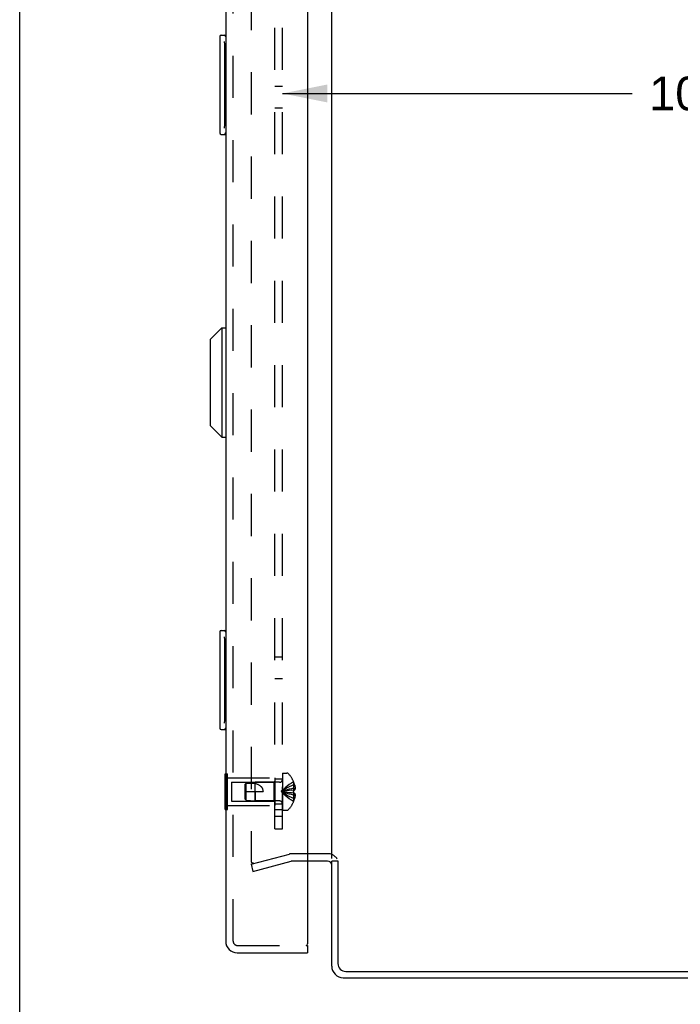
# Model space of a CAD drawing. Header units: inches. Extents: x 0 to 77.3, y 0 to 50.
# Tile 2 of 49: x 0 to 6.7, y 18.9 to 28.8. Entities that reach past the tile are written whole.
import ezdxf

# ---------------------------------------------------------------- set-up
doc = ezdxf.new("R2010")
doc.units = ezdxf.units.IN
doc.header["$LTSCALE"] = 4.25
doc.header["$MEASUREMENT"] = 0
doc.linetypes.add('HIDDEN', pattern=[0.2, 0.1, -0.1])
doc.layers.get('0').update_dxf_attribs({"linetype": 'CONTINUOUS'})
for name, color, linetype in [('DEFAULT_2', 8, 'HIDDEN'), ('DIMENSIONS', 7, 'CONTINUOUS'), ('REAR_DOOR', 7, 'CONTINUOUS'), ('SUBPANEL', 7, 'CONTINUOUS')]:
    doc.layers.add(name, color=color, linetype=linetype)
doc.styles.get("Standard").update_dxf_attribs({"font": 'arial.ttf'})
doc.dimstyles.new('DIMSTYLE_1', dxfattribs={"dimtxt": 0.340909, "dimasz": 0.454545, "dimexe": 0.09, "dimexo": 0.07, "dimgap": 0.0375, "dimtad": 0, "dimtih": 1, "dimtoh": 1, "dimzin": 4, "dimdsep": 46, "dimtxsty": 'Standard', "dimblk": '_FILLED', "dimblk1": '_FILLED', "dimblk2": '_FILLED', "dimcen": 0.09, "dimadec": 3, "dimazin": 1, "dimtfac": 1, "dimtdec": 3, "dimtofl": 0, "dimtmove": 0, "dimatfit": 3, "dimldrblk": '_FILLED', "dimfxl": 0, "dimtolj": 1, "dimtzin": 4, "dimarcsym": 0})

# ---------------------------------------------------------------- blocks, each defined once
blk = doc.blocks.new('_FILLED')
at = {"color": 0, "linetype": 'ByBlock'}
blk.add_solid([(0, 0), (-1, 0.2), (-1, -0.2)], dxfattribs=at)
blk = doc.blocks.new('*D17')
at = {"layer": 'DIMENSIONS', "color": 2, "linetype": 'Continuous'}
for p, q in [((2.6471, 28.0462), (6.1732, 28.0462)), ((13.2391, 28.0462), (9.7129, 28.0462))]:
    blk.add_line(p, q, dxfattribs=at)
at = {"layer": 'DIMENSIONS', "color": 2, "linetype": 'Continuous', "xscale": 0.4545454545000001, "yscale": 0.4545454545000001, "zscale": 0.4545454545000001, "rotation": 180}
blk.add_blockref('_FILLED', (2.6471, 28.0462), dxfattribs=at)
at = {"layer": 'DIMENSIONS', "color": 2, "linetype": 'Continuous', "xscale": 0.4545454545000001, "yscale": 0.4545454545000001, "zscale": 0.4545454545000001}
blk.add_blockref('_FILLED', (13.2391, 28.0462), dxfattribs=at)
at = {"layer": 'DIMENSIONS', "color": 2, "linetype": 'Continuous', "insert": (7.9431, 28.2167), "char_height": 0.340909, "width": 3.198716, "attachment_point": 2, "line_spacing_factor": 0.9}
blk.add_mtext('10.59 USABLE\\PDEPTH', dxfattribs=at)

msp = doc.modelspace()

# ---------------------------------------------------------------- linework, layer by layer
at = {"color": 7, "linetype": 'Continuous'}
for p, q in [((0, 0), (0, 50)), ((3.102062, 20.384092), (2.901062, 20.384092)), ((3.207062, 20.309092), (3.144062, 20.309092))]:
    msp.add_line(p, q, dxfattribs=at)
at = {"color": 3, "linetype": 'Continuous'}
for p, q in [((3.144062, 20.336092), (3.144062, 29.932092)), ((3.102062, 20.309092), (2.901062, 20.309092)), ((3.144062, 19.251092), (3.144062, 20.309092)), ((3.207062, 20.310971), (3.207062, 19.277092)), ((3.287062, 19.197092), (12.739062, 19.197092)), ((3.261062, 19.134092), (12.739062, 19.134092))]:
    msp.add_line(p, q, dxfattribs=at)
at = {"color": 7, "linetype": 'Continuous'}
msp.add_arc((3.102062, 20.267092), 0.117, 72.3049573, 90, dxfattribs=at)
at = {"color": 3, "linetype": 'Continuous'}
for centre, radius, start, end in [((3.102062, 20.267092), 0.042, 0, 90), ((3.287062, 19.277092), 0.08, 180, 270), ((3.261062, 19.251092), 0.117, 180, 270)]:
    msp.add_arc(centre, radius, start, end, dxfattribs=at)
at = {"layer": 'DEFAULT_2', "color": 8, "linetype": 'HIDDEN'}
for p, q in [((2.331427, 29.95939), (2.331427, 20.308794)), ((2.331427, 20.277225), (2.717544, 20.380685)), ((2.901062, 20.384092), (2.743426, 20.384092)), ((2.331427, 20.277225), (2.350838, 20.204781)), ((2.350745, 20.288794), (2.349678, 20.288824)), ((2.350838, 20.204781), (2.736955, 20.30824)), ((2.901062, 20.309092), (2.743426, 20.309092))]:
    msp.add_line(p, q, dxfattribs=at)
for points in [[(2.331427, 20.308794), (2.331483, 20.307276), (2.331648, 20.305774), (2.331924, 20.304286), (2.332308, 20.302824), (2.332797, 20.301396), (2.333389, 20.300011), (2.334082, 20.298676), (2.334869, 20.297399), (2.335748, 20.296187), (2.336713, 20.295048), (2.337759, 20.293988), (2.338878, 20.293012), (2.340067, 20.292128), (2.341316, 20.291338), (2.342619, 20.29065), (2.343969, 20.290065), (2.345359, 20.289588), (2.346778, 20.28922), (2.348221, 20.288966), (2.349678, 20.288824)], [(2.355484, 20.289405), (2.354049, 20.289089), (2.352603, 20.288887), (2.351142, 20.288798), (2.350745, 20.288794)]]:
    msp.add_lwpolyline(points, dxfattribs=at)
for centre, radius, start, end in [((2.743426, 20.284092), 0.1, 90, 105), ((3.102062, 20.267092), 0.117, 33.0998249, 72.3049573), ((2.743426, 20.284092), 0.025, 90, 105)]:
    msp.add_arc(centre, radius, start, end, dxfattribs=at)
at = {"layer": 'REAR_DOOR', "color": 3, "linetype": 'Continuous'}
for p, q in [((2.076062, 30.767092), (2.076062, 19.501092)), ((2.901062, 30.794092), (2.901062, 19.474092)), ((2.193062, 19.384092), (2.901062, 19.384092))]:
    msp.add_line(p, q, dxfattribs=at)
at = {"layer": 'REAR_DOOR', "color": 8, "linetype": 'HIDDEN'}
for p, q in [((2.151062, 19.501092), (2.151062, 30.767092)), ((2.076062, 21.189225), (2.093062, 21.189225)), ((2.093062, 20.828959), (2.093062, 21.189225)), ((2.093062, 21.149092), (2.572062, 21.149092)), ((2.572062, 21.149092), (2.572062, 20.869092)), ((2.647062, 21.195592), (2.647062, 20.822592)), ((2.647062, 21.195592), (2.693612, 21.195592)), ((2.076062, 21.099159), (2.093062, 21.099159)), ((2.134562, 21.104092), (2.134562, 20.914092)), ((2.134562, 21.104092), (2.562062, 21.104092)), ((2.272062, 21.083092), (2.282013, 21.094087)), ((2.272062, 20.935093), (2.272062, 21.083092)), ((2.282013, 21.094087), (2.372062, 21.103092)), ((2.282013, 20.924097), (2.282013, 21.094087)), ((2.372062, 20.915092), (2.372062, 21.103092)), ((2.618862, 21.103092), (2.372062, 21.103092)), ((2.562062, 21.104092), (2.572062, 21.114092)), ((2.562062, 21.104092), (2.562062, 20.914092)), ((2.760419, 21.108592), (2.76002, 21.108359)), ((2.76002, 21.108359), (2.760419, 21.107377)), ((2.760419, 21.107377), (2.760419, 21.024592)), ((2.760419, 21.077592), (2.770467, 21.077592)), ((2.760419, 21.043992), (2.775368, 21.043992)), ((2.272062, 21.009092), (2.452062, 21.009092)), ((2.372065, 21.009092), (2.372062, 20.915092)), ((2.695749, 21.017645), (2.67526, 21.014957)), ((2.716712, 21.02014), (2.695566, 21.017623)), ((2.738269, 21.022455), (2.716461, 21.020111)), ((2.760419, 21.024592), (2.737946, 21.022422)), ((2.760419, 20.993592), (2.737946, 20.995762)), ((2.760419, 21.024592), (2.76002, 21.024556)), ((2.760242, 20.99878), (2.76002, 20.993629)), ((2.760419, 20.993592), (2.76002, 20.993629)), ((2.760419, 21.024592), (2.770467, 21.024592)), ((2.760419, 20.993592), (2.760419, 20.910807)), ((2.770467, 20.993592), (2.760419, 20.993592)), ((2.760419, 20.974193), (2.775368, 20.974193)), ((2.760419, 20.940592), (2.770467, 20.940592)), ((2.076062, 20.919026), (2.093062, 20.919026)), ((2.093062, 20.869092), (2.572062, 20.869092)), ((2.134562, 20.914092), (2.562062, 20.914092)), ((2.272062, 20.935093), (2.282013, 20.924097)), ((2.282013, 20.924097), (2.372062, 20.915092)), ((2.618862, 20.915092), (2.372062, 20.915092)), ((2.562062, 20.914092), (2.572062, 20.904092)), ((2.76002, 20.909826), (2.760419, 20.910807)), ((2.76002, 20.909826), (2.760419, 20.909592)), ((2.076062, 20.828959), (2.093062, 20.828959)), ((2.647062, 20.822592), (2.693612, 20.822592)), ((2.193062, 19.459092), (2.886062, 19.459092))]:
    msp.add_line(p, q, dxfattribs=at)
at = {"layer": 'REAR_DOOR', "color": 7, "linetype": 'Continuous'}
for p, q in [((2.016062, 28.619092), (2.016062, 27.649092)), ((2.031062, 28.634092), (2.076062, 28.634092)), ((2.062729, 28.534092), (2.062729, 27.734092)), ((2.031062, 27.634092), (2.076062, 27.634092)), ((1.918582, 25.564864), (2.036692, 25.682974)), ((2.036692, 25.682974), (2.036692, 24.580612)), ((2.036692, 25.682974), (2.076062, 25.682974)), ((1.918582, 25.564864), (1.918582, 24.698722)), ((1.918582, 24.698722), (2.036692, 24.580612)), ((2.036692, 24.580612), (2.076062, 24.580612)), ((2.031062, 22.634092), (2.076062, 22.634092)), ((2.016062, 22.619092), (2.016062, 21.649092)), ((2.062729, 22.534092), (2.062729, 21.734092)), ((2.031062, 21.634092), (2.076062, 21.634092)), ((2.072062, 20.828959), (2.072062, 21.189225)), ((2.072062, 21.189225), (2.076062, 21.189225)), ((2.072062, 21.099159), (2.076062, 21.099159)), ((2.072062, 20.919026), (2.076062, 20.919026)), ((2.072062, 20.828959), (2.076062, 20.828959)), ((2.886062, 19.459092), (2.901062, 19.459092)), ((2.901062, 19.459092), (2.901062, 19.384092))]:
    msp.add_line(p, q, dxfattribs=at)
for points in [[(2.061062, 28.570263), (2.061546, 28.564579), (2.061952, 28.558729), (2.062284, 28.552736), (2.062529, 28.546619), (2.062676, 28.540397), (2.062729, 28.534092)], [(2.062729, 27.734092), (2.062675, 27.727791), (2.062527, 27.721571), (2.062283, 27.715454), (2.061953, 27.70946), (2.061547, 27.703608), (2.061062, 27.697921)], [(2.061062, 22.570263), (2.061546, 22.564579), (2.061952, 22.558729), (2.062284, 22.552736), (2.062529, 22.546619), (2.062676, 22.540397), (2.062729, 22.534092)], [(2.062729, 21.734092), (2.062675, 21.727791), (2.062527, 21.721571), (2.062283, 21.715454), (2.061953, 21.70946), (2.061547, 21.703608), (2.061062, 21.697921)]]:
    msp.add_lwpolyline(points, dxfattribs=at)
at = {"layer": 'REAR_DOOR', "color": 8, "linetype": 'HIDDEN'}
for points in [[(2.282013, 21.094026), (2.279384, 21.091148), (2.274408, 21.085681)], [(2.282013, 21.094026), (2.293519, 21.094962), (2.305122, 21.095645), (2.316879, 21.096099), (2.328576, 21.096256), (2.340071, 21.096057), (2.351235, 21.095493), (2.361876, 21.094532), (2.372065, 21.093185)], [(2.372065, 21.093185), (2.379425, 21.091049), (2.386328, 21.088738), (2.392766, 21.086258), (2.398764, 21.083625), (2.404341, 21.080852), (2.409499, 21.077963), (2.414241, 21.074984), (2.418584, 21.071937), (2.422529, 21.068856), (2.426118, 21.065743), (2.429383, 21.062609), (2.432349, 21.059456), (2.435046, 21.056288), (2.437497, 21.053097), (2.439726, 21.049881), (2.441751, 21.046621), (2.443596, 21.043303), (2.445269, 21.039898), (2.446789, 21.036365), (2.448139, 21.032717), (2.449312, 21.028945), (2.450291, 21.025076), (2.451061, 21.02113), (2.451618, 21.017133), (2.45195, 21.013121), (2.452062, 21.009092)], [(2.76002, 21.108359), (2.737946, 21.094662), (2.716461, 21.079826), (2.695566, 21.063852), (2.67526, 21.046738), (2.655545, 21.028484), (2.636419, 21.009092)], [(2.760419, 21.077592), (2.738269, 21.068148), (2.716712, 21.057914), (2.695749, 21.046892), (2.675379, 21.035081), (2.655602, 21.022481), (2.636419, 21.009092)], [(2.760419, 21.043992), (2.738269, 21.03918), (2.716712, 21.033966), (2.695749, 21.02835), (2.675379, 21.022333), (2.655602, 21.015914), (2.636419, 21.009092)], [(2.770467, 21.077592), (2.771462, 21.073131), (2.772339, 21.068757), (2.773096, 21.064475), (2.773742, 21.060271), (2.774287, 21.056142), (2.774735, 21.052066), (2.775097, 21.048012), (2.775368, 21.043992)], [(2.775368, 21.043992), (2.775083, 21.041573), (2.774704, 21.039151), (2.774233, 21.036725), (2.773668, 21.034296), (2.773009, 21.031866), (2.772256, 21.029438), (2.771408, 21.027013), (2.770467, 21.024592)], [(2.675379, 21.014973), (2.655602, 21.012122), (2.636419, 21.009092)], [(2.67526, 21.014957), (2.655545, 21.012113), (2.636419, 21.009092)], [(2.76002, 20.909826), (2.737946, 20.923522), (2.716461, 20.938358), (2.695566, 20.954333), (2.67526, 20.971447), (2.655545, 20.9897), (2.636419, 21.009092)], [(2.760419, 20.940592), (2.738269, 20.950037), (2.716712, 20.96027), (2.695749, 20.971292), (2.675379, 20.983103), (2.655602, 20.995703), (2.636419, 21.009092)], [(2.760419, 20.974193), (2.738269, 20.979005), (2.716712, 20.984218), (2.695749, 20.989834), (2.675379, 20.995851), (2.655602, 21.002271), (2.636419, 21.009092)], [(2.738269, 20.995729), (2.716461, 20.998073), (2.695566, 21.000562), (2.67526, 21.003228), (2.655545, 21.006071), (2.636419, 21.009092)], [(2.716712, 20.998045), (2.695749, 21.000539), (2.675379, 21.003211), (2.655602, 21.006063), (2.636419, 21.009092)], [(2.76002, 21.024556), (2.760242, 21.019405), (2.760374, 21.014262), (2.760418, 21.009092)], [(2.760242, 20.99878), (2.760374, 21.003923), (2.760418, 21.009092)], [(2.770467, 20.993592), (2.771408, 20.991171), (2.772256, 20.988747), (2.773009, 20.986318), (2.773668, 20.983888), (2.774233, 20.98146), (2.774704, 20.979033), (2.775083, 20.976611), (2.775368, 20.974193)], [(2.775368, 20.974193), (2.775097, 20.970172), (2.774735, 20.966119), (2.774287, 20.962042), (2.773742, 20.957914), (2.773096, 20.95371), (2.772339, 20.949427), (2.771462, 20.945053), (2.770467, 20.940592)]]:
    msp.add_lwpolyline(points, dxfattribs=at)
at = {"layer": 'REAR_DOOR', "color": 7, "linetype": 'Continuous'}
for centre, start, end in [((2.031062, 28.619092), 90, 180), ((2.061062, 28.619092), 0, 90), ((2.031062, 27.649092), 180, 270), ((2.061062, 27.649092), 270, 360), ((2.031062, 22.619092), 90, 180), ((2.061062, 22.619092), 0, 90), ((2.031062, 21.649092), 180, 270), ((2.061062, 21.649092), 270, 360)]:
    msp.add_arc(centre, 0.015, start, end, dxfattribs=at)
at = {"layer": 'REAR_DOOR', "color": 8, "linetype": 'HIDDEN'}
for centre, radius, start, end in [((2.693612, 21.175592), 0.02, 43.5137951, 90), ((2.518242, 21.009092), 0.26182, 22.3356872, 43.5137951), ((2.618862, 21.131292), 0.0282, 270, 360), ((2.518242, 21.009092), 0.261361, 15.1941118, 22.089377), ((2.518242, 21.009092), 0.261361, 337.910623, 344.8058882), ((2.618862, 20.886892), 0.0282, 0, 90), ((2.518242, 21.009092), 0.26182, 316.4862049, 337.6643128), ((2.693612, 20.842592), 0.02, 270, 316.4862049), ((2.193062, 19.501092), 0.042, 180, 270)]:
    msp.add_arc(centre, radius, start, end, dxfattribs=at)
at = {"layer": 'REAR_DOOR', "color": 3, "linetype": 'Continuous'}
for centre, radius, start, end in [((2.193062, 19.501092), 0.117, 180, 270), ((2.886062, 19.474092), 0.015, 270, 360)]:
    msp.add_arc(centre, radius, start, end, dxfattribs=at)
at = {"layer": 'SUBPANEL', "color": 8, "linetype": 'HIDDEN'}
for p, q in [((2.572062, 20.634092), (2.572062, 29.634092)), ((2.647062, 20.634092), (2.647062, 29.634092)), ((2.572062, 28.118092), (2.647062, 28.118092)), ((2.572062, 27.900092), (2.647062, 27.900092)), ((2.572062, 22.368092), (2.647062, 22.368092)), ((2.572062, 22.150092), (2.647062, 22.150092)), ((2.647062, 21.134092), (2.572062, 21.134092)), ((2.647062, 20.884092), (2.572062, 20.884092)), ((2.572062, 20.828092), (2.647062, 20.828092)), ((2.647062, 20.759092), (2.572062, 20.759092)), ((2.572062, 20.634092), (2.647062, 20.634092))]:
    msp.add_line(p, q, dxfattribs=at)

# ---------------------------------------------------------------- dimensions: what is measured, and where the dimension line sits
at = {"layer": 'DIMENSIONS', "color": 2, "linetype": 'Continuous'}
dim = msp.add_linear_dim(base=(2.647062, 28.046235), p1=(13.239062, 19.074092), p2=(2.647062, 28.476308), angle=180, text='<> USABLE\\PDEPTH', dimstyle='DIMSTYLE_1', dxfattribs=at)
dim.commit()
dim.dimension.update_dxf_attribs({"geometry": '*D17', "text_midpoint": (7.943062, 27.790553), "dimtype": 160})

doc.saveas('drawing.dxf')
